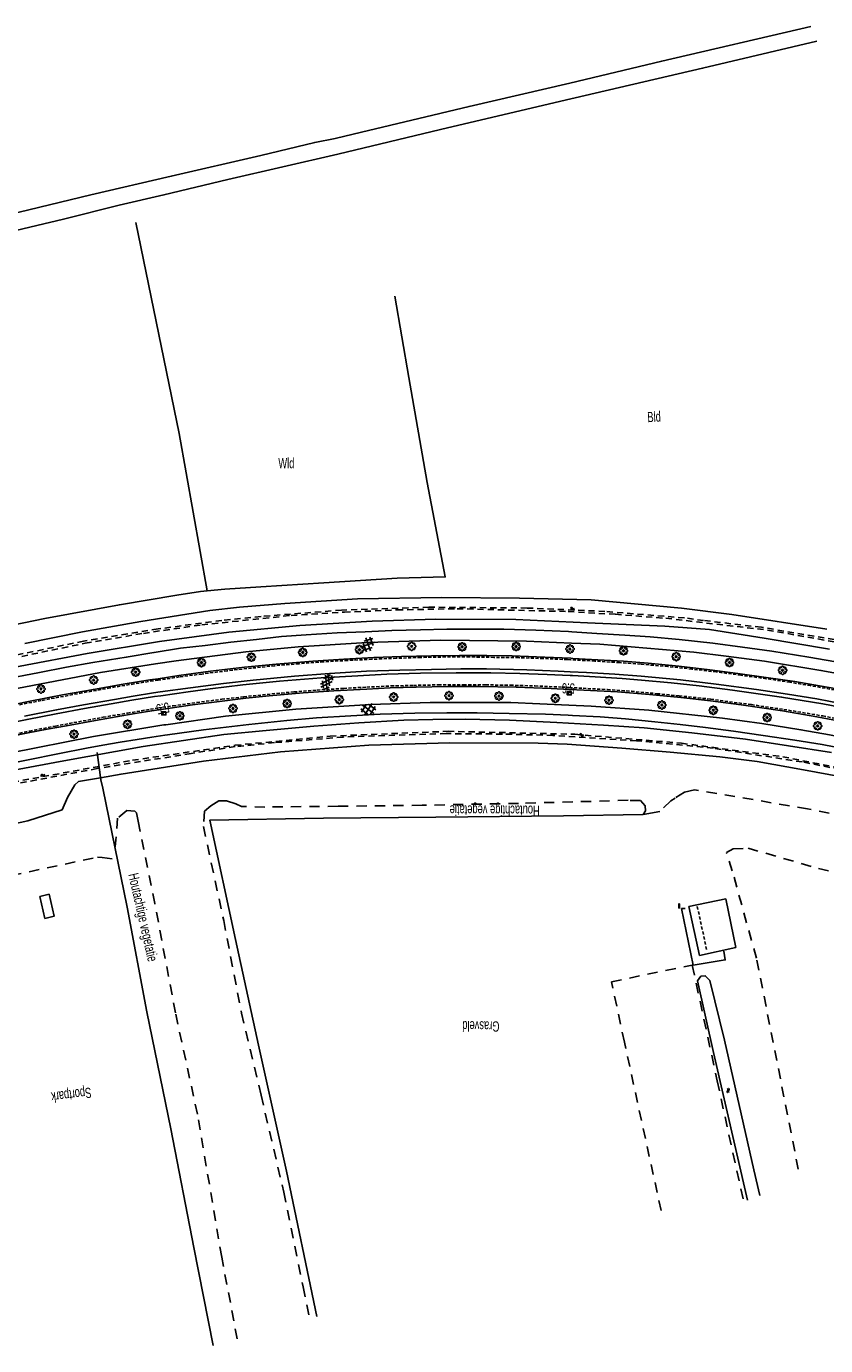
# Model space of a CAD drawing. Extents: x 99796 to 103543, y 406299 to 407646.
# Tile 5 of 85: x 100327 to 100522, y 407324 to 407646. Entities that reach past the tile are written whole.
import ezdxf
from ezdxf.enums import TextEntityAlignment as Align

# ---------------------------------------------------------------- set-up
doc = ezdxf.new("R2010")
doc.units = 0
for name, pattern in [('Cult-sch', [4.5, 2.5, -2]), ('Mi-knt-strp', [1.15, 0.75, -0.4]), ('Noklijn', [1.25, 0.75, -0.5]), ('Slootbodem', [2.5, 1.5, -1])]:
    doc.linetypes.add(name, pattern=pattern)
for name, color, linetype in [('1101', 252, 'CONTINUOUS'), ('1104', 252, 'CONTINUOUS'), ('1110', 252, 'CONTINUOUS'), ('1202', 252, 'CONTINUOUS'), ('1207', 252, 'Mi-knt-strp'), ('1404', 252, 'CONTINUOUS'), ('1406', 252, 'Slootbodem'), ('1701', 252, 'CONTINUOUS'), ('1901', 252, 'Noklijn'), ('2004', 252, 'Hekwerk'), ('2005', 252, 'Raster'), ('2010', 252, 'Cult-sch'), ('2201', 252, 'CONTINUOUS'), ('2901', 252, 'CONTINUOUS'), ('3001', 252, 'CONTINUOUS'), ('4401', 252, 'CONTINUOUS'), ('4411', 252, 'CONTINUOUS'), ('4501', 252, 'CONTINUOUS'), ('4601', 252, 'CONTINUOUS')]:
    doc.layers.add(name, color=color, linetype=linetype)
doc.linetypes.add('Hekwerk', pattern='A,4,-1,[1,dgnlstyle.shx,S=0.004,R=0,X=0,Y=0],-1', length=6)
doc.linetypes.add('Raster', pattern='A,4,-1,[1,dgnlstyle.shx,S=0.004,R=0,X=0,Y=0],-1', length=6)

# ---------------------------------------------------------------- blocks, each defined once
blk = doc.blocks.new('PAALTJE', base_point=(97500.879966, 403507.602474))
at = {"layer": '3001'}
for points in [[(97500.929966, 403508.552474, 0), (97500.979966, 403508.552474, 0), (97500.979966, 403508.502474, 0), (97500.929966, 403508.502474, 0), (97500.979966, 403507.602474, 0), (97500.779966, 403507.602474, 0), (97500.829966, 403508.502474, 0), (97500.779966, 403508.502474, 0), (97500.779966, 403508.552474, 0), (97500.829966, 403508.552474, 0)], [(97500.829966, 403508.552474, 0), (97500.779966, 403508.552474, 0), (97500.779966, 403508.502474, 0), (97500.829966, 403508.502474, 0), (97500.779966, 403507.602474, 0), (97500.979966, 403507.602474, 0), (97500.929966, 403508.502474, 0), (97500.979966, 403508.502474, 0), (97500.979966, 403508.552474, 0), (97500.929966, 403508.552474, 0)]]:
    blk.add_polyline3d(points, dxfattribs=at)
blk.add_arc((97500.879966, 403508.552474), 0.05, 0, 180, dxfattribs=at)
blk.add_arc((97500.879966, 403508.552474), 0.05, 0, 180, dxfattribs=at)
blk = doc.blocks.new('WATERSYMBOOL', base_point=(97503.821083, 403517.176353))
at = {"layer": '4601'}
for points in [[(97503.321083, 403517.326353, 0), (97503.383583, 403517.388853, 0), (97503.508583, 403517.451353, 0), (97503.633583, 403517.451353, 0), (97503.758583, 403517.388853, 0), (97503.821083, 403517.326353, 0), (97503.883583, 403517.263853, 0), (97504.008583, 403517.201353, 0), (97504.133583, 403517.201353, 0), (97504.258583, 403517.263853, 0), (97504.321083, 403517.326353, 0)], [(97503.321083, 403517.026353, 0), (97503.383583, 403517.088853, 0), (97503.508583, 403517.151353, 0), (97503.633583, 403517.151353, 0), (97503.758583, 403517.088853, 0), (97503.821083, 403517.026353, 0), (97503.883583, 403516.963853, 0), (97504.008583, 403516.901353, 0), (97504.133583, 403516.901353, 0), (97504.258583, 403516.963853, 0), (97504.321083, 403517.026353, 0)]]:
    blk.add_polyline3d(points, dxfattribs=at)
blk = doc.blocks.new('BOOM', base_point=(97503.821083, 403507.602474))
at = {"layer": '2901'}
for points in [[(97504.071083, 403508.102474, 0), (97504.196083, 403508.352474, 0), (97503.946083, 403508.602474, 0), (97503.696083, 403508.602474, 0), (97503.446083, 403508.352474, 0), (97503.571083, 403508.102474, 0)], [(97503.321083, 403507.852474, 0), (97503.071083, 403507.977474, 0), (97502.821083, 403507.727474, 0), (97502.821083, 403507.477474, 0), (97503.071083, 403507.227474, 0), (97503.321083, 403507.352474, 0)], [(97503.491578, 403508.39797, 0), (97503.202364, 403508.39797, 0), (97503.025588, 403508.221193, 0), (97503.025588, 403507.931979, 0)], [(97503.025588, 403507.27297, 0), (97503.025588, 403506.983756, 0), (97503.202364, 403506.806979, 0), (97503.491578, 403506.806979, 0)], [(97503.571083, 403507.102474, 0), (97503.446083, 403506.852474, 0), (97503.696083, 403506.602474, 0), (97503.946083, 403506.602474, 0), (97504.196083, 403506.852474, 0), (97504.071083, 403507.102474, 0)], [(97504.616578, 403507.931979, 0), (97504.616578, 403508.221193, 0), (97504.439801, 403508.39797, 0), (97504.150588, 403508.39797, 0)], [(97504.150588, 403506.806979, 0), (97504.439801, 403506.806979, 0), (97504.616578, 403506.983756, 0), (97504.616578, 403507.27297, 0)], [(97504.321083, 403507.352474, 0), (97504.571083, 403507.227474, 0), (97504.821083, 403507.477474, 0), (97504.821083, 403507.727474, 0), (97504.571083, 403507.977474, 0), (97504.321083, 403507.852474, 0)]]:
    blk.add_polyline3d(points, dxfattribs=at)
blk.add_circle((97503.821083, 403507.602474), 0.2, dxfattribs=at)
blk.add_circle((97503.821083, 403507.602474), 0.2, dxfattribs=at)
blk = doc.blocks.new('HECTOMETERPAAL', base_point=(97500.879966, 403507.602474))
at = {"layer": '2201'}
blk.add_polyline3d([(97501.379966, 403508.002474, 0), (97501.379966, 403507.202474, 0), (97500.379966, 403507.202474, 0), (97500.379966, 403508.002474, 0)], close=True, dxfattribs=at)
blk.add_polyline3d([(97501.379966, 403508.002474, 0), (97501.379966, 403507.202474, 0), (97500.379966, 403507.202474, 0), (97500.379966, 403508.002474, 0)], close=True, dxfattribs=at)
for points in [[(97500.387999, 403507.279814, 0), (97500.387999, 403507.920491, 0)], [(97500.387999, 403507.920491, 0), (97500.387999, 403507.279814, 0)], [(97500.407999, 403507.279814, 0), (97500.407999, 403507.820491, 0)], [(97500.407999, 403507.279814, 0), (97500.407999, 403507.820491, 0)], [(97500.437999, 403507.679814, 0), (97500.437999, 403507.820491, 0)], [(97500.437999, 403507.679814, 0), (97500.437999, 403507.820491, 0)], [(97500.437999, 403507.820491, 0), (97500.437999, 403507.679814, 0)], [(97500.459598, 403507.99209, 0), (97500.979966, 403507.99209, 0), (97501.298012, 403507.99209, 0)], [(97501.298012, 403507.99209, 0), (97500.979966, 403507.99209, 0), (97500.459598, 403507.99209, 0)], [(97500.459598, 403507.87209, 0), (97501.298012, 403507.87209, 0)], [(97500.459598, 403507.87209, 0), (97501.298012, 403507.87209, 0)], [(97500.459598, 403507.84209, 0), (97500.798012, 403507.84209, 0)], [(97500.459598, 403507.84209, 0), (97500.798012, 403507.84209, 0)], [(97500.798012, 403507.84209, 0), (97500.459598, 403507.84209, 0)], [(97500.798012, 403507.658214, 0), (97500.459598, 403507.658214, 0)], [(97500.798012, 403507.658214, 0), (97500.459598, 403507.658214, 0)], [(97500.459598, 403507.658214, 0), (97500.798012, 403507.658214, 0)], [(97501.298012, 403507.228214, 0), (97500.979966, 403507.228214, 0), (97500.459598, 403507.228214, 0)], [(97501.298012, 403507.228214, 0), (97500.979966, 403507.228214, 0), (97500.459598, 403507.228214, 0)], [(97501.298012, 403507.208214, 0), (97500.979966, 403507.208214, 0), (97500.459598, 403507.208214, 0)], [(97500.459598, 403507.208214, 0), (97500.979966, 403507.208214, 0), (97501.298012, 403507.208214, 0)], [(97500.819612, 403507.820491, 0), (97500.819612, 403507.679814, 0)], [(97500.819612, 403507.820491, 0), (97500.819612, 403507.679814, 0)], [(97500.819612, 403507.679814, 0), (97500.819612, 403507.820491, 0)], [(97501.349612, 403507.820491, 0), (97501.349612, 403507.279814, 0)], [(97501.349612, 403507.820491, 0), (97501.349612, 403507.279814, 0)], [(97501.369612, 403507.920491, 0), (97501.369612, 403507.279814, 0)], [(97501.369612, 403507.279814, 0), (97501.369612, 403507.920491, 0)]]:
    blk.add_polyline3d(points, dxfattribs=at)
for centre, radius, start, end in [((97500.459598, 403507.920491), 0.0716, 90, 180), ((97500.459598, 403507.920491), 0.0716, 90, 180), ((97500.459598, 403507.279814), 0.0716, 180, 270), ((97500.459598, 403507.279814), 0.0716, 180, 270), ((97500.459598, 403507.820491), 0.0516, 90, 180), ((97500.459598, 403507.820491), 0.0516, 90, 180), ((97500.459598, 403507.279814), 0.0516, 180, 270), ((97500.459598, 403507.279814), 0.0516, 180, 270), ((97500.459598, 403507.820491), 0.0216, 90, 180), ((97500.459598, 403507.820491), 0.0216, 90, 180), ((97500.459598, 403507.820491), 0.0216, 90, 180), ((97500.459598, 403507.679814), 0.0216, 180.000004, 270), ((97500.459598, 403507.679814), 0.0216, 180.000004, 270), ((97500.459598, 403507.679814), 0.0216, 180.000004, 270), ((97500.798012, 403507.820491), 0.0216, 0, 90), ((97500.798012, 403507.820491), 0.0216, 0, 90), ((97500.798012, 403507.820491), 0.0216, 0, 90), ((97500.798012, 403507.679814), 0.0216, 270.000004, 0), ((97500.798012, 403507.679814), 0.0216, 270.000004, 0), ((97500.798012, 403507.679814), 0.0216, 270.000004, 0), ((97501.298012, 403507.920491), 0.0716, 0, 90), ((97501.298012, 403507.920491), 0.0716, 0, 90), ((97501.298012, 403507.820491), 0.0516, 0, 90), ((97501.298012, 403507.820491), 0.0516, 0, 90), ((97501.298012, 403507.279814), 0.0716, 270, 0), ((97501.298012, 403507.279814), 0.0516, 270.000003, 0), ((97501.298012, 403507.279814), 0.0516, 270.000003, 0), ((97501.298012, 403507.279814), 0.0716, 270, 0)]:
    blk.add_arc(centre, radius, start, end, dxfattribs=at)
blk = doc.blocks.new('GV4', base_point=(106423.199838, 404577.892233))
at = {"layer": '4401'}
for points in [[(106423.199838, 404577.923483, 0), (106423.293588, 404577.985983, 0)], [(106423.199838, 404577.829733, 0), (106423.449838, 404577.985983, 0)], [(106423.199838, 404577.985983, 0), (106423.512338, 404577.798483, 0)], [(106423.199838, 404577.892233, 0), (106423.356088, 404577.798483, 0)], [(106423.262338, 404577.798483, 0), (106423.574838, 404577.985983, 0)], [(106423.324838, 404577.985983, 0), (106423.574838, 404577.829733, 0)], [(106423.418588, 404577.798483, 0), (106423.574838, 404577.892233, 0)], [(106423.481088, 404577.985983, 0), (106423.574838, 404577.923483, 0)]]:
    blk.add_polyline3d(points, dxfattribs=at)
blk = doc.blocks.new('GV6', base_point=(97503.821083, 403517.176353))
at = {"layer": '4411'}
for points in [[(97503.821083, 403517.145103, 0), (97503.977333, 403517.270103, 0)], [(97503.821083, 403517.207603, 0), (97503.977333, 403517.082603, 0)], [(97503.883583, 403517.082603, 0), (97504.133583, 403517.270103, 0)], [(97503.883583, 403517.270103, 0), (97504.133583, 403517.082603, 0)], [(97504.039833, 403517.270103, 0), (97504.196083, 403517.145103, 0)], [(97504.039833, 403517.082603, 0), (97504.196083, 403517.207603, 0)]]:
    blk.add_polyline3d(points, dxfattribs=at)

msp = doc.modelspace()

# ---------------------------------------------------------------- linework, layer by layer
at = {"layer": '1101'}
for points in [[(100460.15656, 407491.281742, 0.549762), (100453.801733, 407491.586694, 0.482118), (100445.861277, 407491.863483, 0.508118), (100439.710823, 407491.940224, 0.521119), (100432.984066, 407492.003181, 0.554919), (100426.183921, 407491.924205, 0.573118), (100418.876391, 407491.72453, 0.549718), (100412.121695, 407491.514051, 0.578319), (100404.772815, 407491.107249, 0.578319), (100397.201162, 407490.600982, 0.495119), (100388.242584, 407489.835062, 0.544519), (100380.504784, 407489.096337, 0.632918), (100372.268912, 407488.157564, 0.552319), (100364.51174, 407487.07872, 0.508118), (100359.44323, 407486.300202, 0.489478)], [(100559.497148, 407476.25426, 0.626441), (100554.782432, 407477.444002, 0.643318), (100548.289624, 407479.002663, 0.604319), (100543.448982, 407480.124348, 0.619918), (100538.191852, 407481.263169, 0.606918), (100532.627386, 407482.366228, 0.627718), (100526.951161, 407483.485305, 0.557518), (100520.821568, 407484.579423, 0.547118), (100514.873397, 407485.605368, 0.625118), (100507.862774, 407486.642116, 0.638119), (100500.946772, 407487.614417, 0.573118), (100494.130236, 407488.471979, 0.552319), (100486.55076, 407489.344814, 0.583518), (100479.06777, 407490.066775, 0.508118), (100472.995174, 407490.568199, 0.515918), (100466.79182, 407490.93216, 0.531518), (100460.640994, 407491.258496, 0.554919), (100460.15656, 407491.281742, 0.549762)], [(100359.44323, 407486.300202, 0.489478), (100357.441884, 407485.992798, 0.482118), (100350.934547, 407484.940031, 0.418901), (100343.650114, 407483.683118, 0.439701), (100336.088147, 407482.348346, 0.413701), (100328.205806, 407480.803468, 0.379901), (100320.161786, 407479.219475, 0.382501), (100310.750585, 407477.245071, 0.312301), (100298.410189, 407474.630662, 0.190101), (100289.552194, 407472.784781, 0.156301), (100279.175025, 407470.577919, 0.164101), (100268.904772, 407468.429917, 0.184901), (100261.222617, 407466.812708, 0.17003)], [(100360.686534, 407478.856421, 0.278102), (100360.803959, 407478.872651, 0.276618), (100367.84662, 407479.894125, 0.217219), (100373.75046, 407480.656692, 0.241518), (100380.886626, 407481.519469, 0.233419), (100386.517775, 407482.090184, 0.252319), (100394.846779, 407482.83934, 0.279319), (100402.350259, 407483.35343, 0.292819), (100410.364848, 407483.790406, 0.295518), (100416.119677, 407484.044471, 0.298219), (100422.402751, 407484.264636, 0.376518), (100430.14465, 407484.427058, 0.344119), (100437.775907, 407484.428548, 0.300918), (100446.828735, 407484.222912, 0.406819), (100455.403981, 407483.898067, 0.336819), (100459.826113, 407483.692598, 0.355129)], [(100459.826113, 407483.692598, 0.355129), (100463.373494, 407483.527773, 0.369818), (100471.550506, 407483.076268, 0.345819), (100479.341578, 407482.448184, 0.348819), (100487.048832, 407481.712812, 0.360818), (100494.271797, 407480.882445, 0.429819), (100501.7492, 407479.903438, 0.477818), (100511.829835, 407478.453928, 0.528819), (100520.240051, 407476.999947, 0.537819), (100528.940839, 407475.374975, 0.435819), (100536.787045, 407473.846116, 0.579818), (100544.875395, 407472.021097, 0.495818), (100553.613809, 407469.933071, 0.489818), (100557.53422, 407468.916282, 0.489818)], [(100262.799788, 407459.399429, 0.174418), (100271.655899, 407461.269164, 0.212601), (100284.165051, 407463.94802, 0.210501), (100294.535142, 407466.129177, 0.206301), (100303.936657, 407468.100229, 0.212601), (100311.130565, 407469.642871, 0.214701), (100318.47274, 407471.220159, 0.237801), (100327.74536, 407473.08802, 0.244101), (100332.352426, 407473.95862, 0.260901), (100337.070879, 407474.836671, 0.277701), (100344.137755, 407476.139405, 0.294501), (100349.202287, 407477.0372, 0.315501), (100353.848469, 407477.791571, 0.313401), (100357.893017, 407478.470319, 0.313401), (100360.686534, 407478.856421, 0.278102)]]:
    msp.add_polyline3d(points, dxfattribs=at)
at = {"layer": '1104'}
for points in [[(100460.439585, 407497.781782, 0.339922), (100459.590834, 407497.841084, 0.337618), (100451.624673, 407498.146557, 0.426719), (100443.787035, 407498.385349, 0.418618), (100436.926168, 407498.436385, 0.432119), (100429.892075, 407498.434522, 0.399719), (100423.489791, 407498.266884, 0.413219), (100416.466501, 407498.075777, 0.399719), (100409.961772, 407497.774028, 0.494219), (100403.113571, 407497.474888, 0.448319), (100395.59519, 407496.997678, 0.329519), (100389.581826, 407496.586778, 0.291718), (100383.497309, 407495.910638, 0.361919), (100377.233606, 407495.206558, 0.361919), (100370.922592, 407494.451442, 0.321419), (100364.92711, 407493.725383, 0.270119), (100358.460006, 407492.697948, 0.243119), (100358.376993, 407492.683869, 0.243185)], [(100358.840136, 407489.91099, 0.396633), (100363.895949, 407490.694859, 0.404), (100380.882901, 407492.874899, 0.449), (100393.653941, 407494.055816, 0.473), (100410.440844, 407495.126837, 0.458), (100428.476837, 407495.700904, 0.44), (100449.322817, 407495.496013, 0.449), (100460.318766, 407495.007005, 0.452686)], [(100460.318766, 407495.007005, 0.452686), (100467.223954, 407494.699919, 0.455), (100490.223896, 407492.747867, 0.451), (100498.090965, 407491.848954, 0.448), (100507.414994, 407490.567082, 0.439), (100521.182922, 407488.336005, 0.433), (100531.095919, 407486.553827, 0.469), (100542.148855, 407484.247872, 0.46), (100551.390928, 407482.1971, 0.472), (100560.471449, 407479.896468, 0.455692)], [(100561.145708, 407482.417038, 0.477125), (100559.885335, 407482.739502, 0.475019), (100550.244284, 407485.172861, 0.449019), (100539.795589, 407487.431878, 0.475019), (100529.032108, 407489.661464, 0.459419), (100518.213493, 407491.564715, 0.430819), (100509.224367, 407492.996716, 0.475019), (100502.042752, 407494.033092, 0.376218), (100494.850334, 407494.962179, 0.339819), (100486.585405, 407495.864072, 0.353819), (100479.54945, 407496.517116, 0.348418), (100473.385957, 407496.973091, 0.321419), (100466.554147, 407497.354561, 0.356519), (100460.439585, 407497.781782, 0.339922)], [(100358.376993, 407492.683869, 0.243185), (100351.681468, 407491.548323, 0.248519), (100343.526807, 407490.25006, 0.290101), (100337.102917, 407489.091494, 0.260301), (100330.524799, 407487.848737, 0.243801), (100321.188104, 407486.011797, 0.230601), (100312.268269, 407484.156975, 0.227301), (100298.534986, 407481.24417, 0.085401), (100283.244905, 407478.036323, -0.066399), (100267.339405, 407474.623212, -0.046599), (100259.892275, 407473.065802, 0.006169)], [(100260.4505, 407470.441938, 0.193716), (100281.781983, 407474.914902, 0.191), (100300.436002, 407478.896865, 0.209), (100323.228818, 407483.627984, 0.296), (100345.365983, 407487.821915, 0.377), (100358.840136, 407489.91099, 0.396633)], [(100361.31771, 407475.077506, 0.086371), (100375.858974, 407477.126979, 0.098), (100393.034053, 407478.849926, 0.131), (100411.268976, 407480.009982, 0.05), (100425.835979, 407480.503955, 0.119), (100445.536059, 407480.474898, 0.143), (100459.65878, 407479.849559, 0.138678)], [(100459.65878, 407479.849559, 0.138678), (100465.138909, 407479.606905, 0.137), (100479.1989, 407478.629017, 0.076), (100497.19913, 407476.710865, 0.079), (100506.754127, 407475.388014, 0.118), (100516.305026, 407473.837921, 0.139), (100523.330179, 407472.604105, 0.13), (100531.637949, 407470.970937, 0.139), (100545.969141, 407467.871123, 0.139), (100555.303973, 407465.596833, 0.076), (100556.55642, 407465.26099, 0.078221)], [(100361.729368, 407472.61287, 0.168244), (100370.524359, 407473.804393, 0.237018), (100381.565746, 407475.13842, 0.186618), (100390.869286, 407476.133072, 0.144618), (100398.084056, 407476.721668, 0.237018), (100406.518858, 407477.231288, 0.220219), (100413.613674, 407477.631756, 0.203419), (100422.10212, 407477.866077, 0.195018), (100429.949444, 407477.939838, 0.203419), (100437.308383, 407477.956602, 0.169818), (100445.138571, 407477.848568, 0.174018), (100454.01333, 407477.649265, 0.174018), (100459.552003, 407477.397293, 0.166925)], [(100459.552003, 407477.397293, 0.166925), (100460.572448, 407477.350869, 0.165618), (100467.314479, 407477.00479, 0.174018), (100473.530498, 407476.476544, 0.190818), (100480.678213, 407475.794443, 0.191819), (100486.868155, 407475.136184, 0.362819), (100493.024942, 407474.392244, 0.332418), (100499.882829, 407473.516801, 0.290618), (100507.103559, 407472.461798, 0.283019), (100514.874887, 407471.32484, 0.229819), (100521.48616, 407470.229232, 0.305818), (100529.445615, 407468.717509, 0.317218), (100537.219179, 407467.023992, 0.351419), (100545.855892, 407465.060392, 0.294419), (100555.786398, 407462.6695, 0.309619), (100555.857994, 407462.650077, 0.309557)], [(100263.589176, 407455.689015, 0.14222), (100281.710085, 407459.511944, 0.155), (100301.279035, 407463.660055, 0.113), (100323.099178, 407468.128913, 0.104), (100343.710091, 407472.186872, 0.086), (100360.853877, 407475.012132, 0.086), (100361.31771, 407475.077506, 0.086371)], [(100264.114615, 407453.219263, 0.036683), (100267.980155, 407454.029435, 0.037801), (100285.897311, 407457.779684, 0.042201), (100302.497205, 407461.370492, 0.075201), (100319.199544, 407464.796641, 0.099401), (100335.390028, 407468.055898, 0.128001), (100341.974106, 407469.316163, 0.169801), (100345.992577, 407470.059359, 0.172001), (100350.229349, 407470.811867, 0.178601), (100354.33909, 407471.4515, 0.196201), (100357.912388, 407472.046429, 0.189601), (100361.084473, 407472.525501, 0.163201), (100361.729368, 407472.61287, 0.168244)]]:
    msp.add_polyline3d(points, dxfattribs=at)
at = {"layer": '1110'}
msp.add_polyline3d([(100332.828891, 407433.702015, -0.31894), (100334.091019, 407428.36591, -0.31594), (100331.846904, 407427.801901, -0.27994), (100330.60303, 407433.145085, -0.283239)], close=True, dxfattribs=at)
msp.add_polyline3d([(100488.056895, 407430.256867, -0.419009), (100487.191883, 407430.203968, -0.420148), (100490.058121, 407416.396924, -0.398009), (100497.836155, 407417.68215, -0.388826), (100497.548935, 407419.799977, -0.392009)], dxfattribs=at)
at = {"layer": '1202'}
for points in [[(100526.910928, 407480.112427, 0.492318), (100520.180818, 407481.370085, 0.554418), (100513.01783, 407482.564041, 0.573318), (100505.478215, 407483.64512, 0.643519), (100495.635998, 407485.013047, 0.476118), (100486.927387, 407485.993915, 0.530119), (100477.308315, 407486.904376, 0.486918), (100470.882562, 407487.43374, 0.435618), (100463.96656, 407487.818935, 0.481518), (100460.013664, 407487.999937, 0.470728), (100457.043108, 407488.135957, 0.462618), (100449.442026, 407488.442176, 0.438319), (100439.619553, 407488.688045, 0.524719), (100433.332008, 407488.711515, 0.465319), (100426.188391, 407488.588953, 0.535519), (100418.44016, 407488.401571, 0.432919), (100410.281402, 407488.123291, 0.500419), (100401.301217, 407487.571948, 0.532818), (100392.731187, 407486.958021, 0.408619), (100382.684451, 407485.987582, 0.408619), (100375.444722, 407485.176587, 0.354618), (100367.33104, 407484.118232, 0.419419), (100359.980903, 407483.081102, 0.410612), (100358.3177, 407482.846418, 0.408619), (100353.396964, 407482.058146, 0.306801), (100348.815974, 407481.268012, 0.317201), (100341.2514, 407479.934731, 0.322401), (100334.675517, 407478.687876, 0.319801), (100326.841604, 407477.205211, 0.283401)], [(100322.187227, 407475.30196, 0.299001), (100327.496138, 407476.356217, 0.364001), (100334.583503, 407477.755808, 0.319801), (100341.455173, 407479.011231, 0.306801), (100347.976294, 407480.165699, 0.332801), (100353.060943, 407481.04673, 0.309401), (100358.570274, 407481.925153, 0.419419), (100360.136732, 407482.148141, 0.420449), (100366.782304, 407483.094149, 0.424818), (100372.168329, 407483.842188, 0.443719), (100380.118099, 407484.779098, 0.492318), (100389.080402, 407485.686579, 0.419419), (100399.234426, 407486.480438, 0.457218), (100408.185926, 407487.017625, 0.473419), (100415.306818, 407487.389409, 0.454519), (100423.465949, 407487.637514, 0.476118), (100432.209951, 407487.75039, 0.454519), (100440.67083, 407487.725803, 0.476118), (100447.724667, 407487.546244, 0.486918), (100454.40076, 407487.350666, 0.481518), (100459.973553, 407487.078749, 0.488845), (100460.562017, 407487.050035, 0.489619), (100466.073212, 407486.736738, 0.470718), (100472.733286, 407486.323604, 0.500419), (100477.39884, 407485.929468, 0.478819), (100484.655332, 407485.274562, 0.462618), (100491.463673, 407484.567129, 0.484219), (100499.588159, 407483.544165, 0.484219), (100511.590299, 407481.831649, 0.562518), (100521.628094, 407480.149307, 0.470718), (100530.516636, 407478.490063, 0.473419)]]:
    msp.add_polyline3d(points, dxfattribs=at)
at = {"layer": '1207'}
for points in [[(100524.517429, 407483.566144, 0.627319), (100518.66388, 407484.615931, 0.613818), (100513.588917, 407485.454493, 0.702919), (100507.838932, 407486.31429, 0.692118), (100501.676184, 407487.157696, 0.638119), (100495.679212, 407487.956398, 0.594918), (100489.710551, 407488.657498, 0.486918), (100483.833161, 407489.26472, 0.511219), (100477.161911, 407489.866355, 0.600318), (100472.028461, 407490.237394, 0.586819), (100466.007274, 407490.622961, 0.573318), (100460.141521, 407490.936356, 0.578065), (100459.334534, 407490.979471, 0.578718), (100453.432184, 407491.239497, 0.554418), (100447.398332, 407491.451466, 0.586819), (100441.389438, 407491.522991, 0.573318), (100435.443875, 407491.638475, 0.549018), (100429.592934, 407491.627672, 0.562518), (100423.542318, 407491.494679, 0.578718), (100417.547208, 407491.297611, 0.594918), (100411.613566, 407491.052487, 0.576019), (100405.70004, 407490.778678, 0.554418), (100399.785396, 407490.41211, 0.584118), (100393.777248, 407489.965075, 0.573318), (100387.885329, 407489.460671, 0.573318), (100382.222888, 407488.890701, 0.576019), (100376.279932, 407488.245108, 0.543618), (100370.153692, 407487.446779, 0.505819), (100364.683103, 407486.731895, 0.495019), (100359.498456, 407485.969562, 0.499381), (100358.265546, 407485.788279, 0.500419), (100353.611168, 407485.057005, 0.420501), (100347.783696, 407484.065705, 0.417801), (100340.911653, 407482.851261, 0.417801), (100330.889877, 407480.970361, 0.398901), (100323.185605, 407479.456403, 0.342201)], [(100322.274399, 407472.372764, 0.294501), (100328.087714, 407473.54176, 0.294501), (100334.389788, 407474.755832, 0.298001), (100340.022799, 407475.782522, 0.284001), (100346.029457, 407476.909795, 0.259501), (100351.955649, 407477.905565, 0.140501), (100359.66551, 407479.198241, 0.384818), (100360.606599, 407479.334998, 0.386396), (100363.126305, 407479.701155, 0.390619), (100368.90274, 407480.508425, 0.405119), (100374.984276, 407481.279188, 0.448619), (100380.35987, 407481.892743, 0.497919), (100386.086014, 407482.486927, 0.451519), (100392.649975, 407483.084836, 0.422519), (100398.249459, 407483.509519, 0.451519), (100404.777658, 407483.940163, 0.431218), (100410.400984, 407484.248989, 0.463119), (100416.271296, 407484.530994, 0.422519), (100421.753433, 407484.668085, 0.474718), (100427.853969, 407484.810391, 0.521119), (100433.999207, 407484.843918, 0.457318), (100439.424348, 407484.800705, 0.466019), (100445.464533, 407484.716141, 0.471818), (100451.422018, 407484.54366, 0.518218), (100458.047447, 407484.249735, 0.419619), (100459.84619, 407484.153674, 0.416566), (100463.174564, 407483.975926, 0.410919), (100469.127577, 407483.657413, 0.396419), (100474.93754, 407483.226025, 0.422519), (100481.250417, 407482.655683, 0.396419), (100486.619678, 407482.127437, 0.396419), (100494.349283, 407481.302285, 0.413818), (100504.277927, 407479.976081, 0.387718), (100512.171444, 407478.823104, 0.422519), (100521.648583, 407477.209681, 0.393519), (100529.544336, 407475.725525, 0.408019)]]:
    msp.add_polyline3d(points, dxfattribs=at)
at = {"layer": '1404'}
for points in [[(100518.740994, 407645.520159, -0.532), (100482.365024, 407637.064123, -0.541), (100459.946972, 407631.70194, -0.628), (100435.326901, 407625.978032, -0.568), (100409.071055, 407619.690114, -0.559), (100402.663183, 407618.185842, -0.646), (100397.682842, 407617.200875, -0.64), (100384.494942, 407614.045182, -0.52), (100362.661016, 407608.938926, -0.424), (100343.04997, 407604.382896, -0.439), (100317.77611, 407598.321104, -0.505), (100292.612892, 407592.39603, -0.394), (100274.259132, 407588.107848, -0.37), (100253.936928, 407583.128997, -0.448), (100233.099144, 407578.404957, -0.403), (100215.959084, 407574.224064, -0.451), (100198.414084, 407569.932157, -0.421)], [(100205.131155, 407567.110994, -0.592), (100238.136854, 407575.032824, -0.538), (100262.306165, 407580.791005, -0.547), (100289.621111, 407587.439158, -0.643), (100313.385856, 407593.005115, -0.646), (100336.373132, 407598.499173, -0.673), (100349.917915, 407601.875031, -0.907), (100360.878837, 407604.381034, -0.733), (100376.465824, 407608.149165, -0.715), (100403.297972, 407614.352891, -0.649), (100428.330061, 407620.348, -0.7), (100457.746071, 407627.258041, -0.751), (100492.32496, 407635.299826, -0.67), (100520.183054, 407641.93792, -0.724)], [(100326.922816, 407494.914123, -0.37), (100341.017824, 407497.775891, -0.412), (100355.219003, 407500.242033, -0.451), (100372.043904, 407502.936908, -0.424), (100379.333925, 407503.768021, -0.406), (100390.411076, 407504.691893, -0.412), (100408.121851, 407505.797186, -0.34), (100428.730157, 407506.16301, -0.337), (100447.624084, 407505.971157, -0.301), (100465.126988, 407505.555042, -0.316), (100487.178099, 407503.500917, -0.364), (100499.467832, 407501.960882, -0.373), (100522.66596, 407498.393172, -0.424)], [(100523.332041, 407493.49814, -0.331), (100507.376996, 407496.179977, -0.316), (100494.050142, 407498.288864, -0.4), (100483.072829, 407499.092036, -0.325), (100464.209822, 407499.967107, -0.22), (100446.712878, 407500.734144, -0.268), (100427.241903, 407500.810885, -0.163), (100411.666092, 407500.360125, -0.172), (100394.076016, 407499.302888, -0.217), (100376.702007, 407497.680896, -0.244), (100359.807816, 407495.418155, -0.283), (100342.168939, 407492.490822, -0.202), (100325.811934, 407489.354872, -0.211), (100309.524965, 407486.017012, -0.235), (100291.636866, 407482.20008, -0.268), (100271.125045, 407477.791944, -0.301), (100253.616181, 407474.071124, -0.226), (100231.546816, 407469.240912, -0.151), (100215.066132, 407465.749943, -0.229), (100198.345166, 407462.203094, -0.292), (100173.523184, 407456.83197, -0.262), (100150.988158, 407452.170887, -0.253), (100128.655043, 407447.437161, -0.286), (100122.396529, 407446.073387, -0.31075)], [(100523.770881, 407468.325981, -0.112), (100502.797124, 407471.528613, 0.293219), (100489.729923, 407473.098451, 0.243819), (100478.10739, 407474.318483, 0.251418), (100468.132925, 407474.955508, 0.274218), (100456.743967, 407475.644314, 0.255219), (100445.22388, 407476.163247, 0.224818), (100434.388128, 407476.420292, 0.186818), (100426.475611, 407476.390117, 0.148818), (100419.439655, 407476.172933, 0.129818), (100408.423972, 407475.566455, 0.179219), (100397.477951, 407474.693992, 0.251418), (100385.793951, 407473.687791, 0.167819), (100375.525933, 407472.714001, -0.322), (100355.842989, 407469.749042, -0.409), (100335.585978, 407466.112041, -0.346), (100316.743087, 407462.568917, -0.355)], [(100279.915236, 407441.304897, -0.3115), (100327.694481, 407451.631721, -0.5695), (100336.033611, 407454.269594, -0.2255), (100337.307095, 407457.350121, -0.6555), (100339.167275, 407460.437846, -0.6555), (100340.059219, 407461.215883, -0.6555), (100345.381257, 407462.118902, -0.635009), (100350.436848, 407463.039049, -0.628), (100370.491948, 407466.170901, -0.724), (100389.328879, 407468.435132, -0.598), (100410.843921, 407470.126041, -0.622), (100430.631918, 407470.65317, -0.694), (100452.189055, 407470.576056, -0.613), (100459.274185, 407470.317149, -0.694), (100472.631958, 407469.376886, -0.754), (100484.450069, 407468.362862, -0.835), (100496.568066, 407467.238941, -0.799), (100505.651069, 407466.069945, -0.76), (100516.917092, 407464.091071, -0.724), (100532.438886, 407461.25091, -0.709)], [(100503.316057, 407359.021866, -0.475), (100495.020953, 407395.058089, -0.388), (100491.090026, 407412.527093, -0.421), (100491.918158, 407413.732969, -0.481), (100492.989179, 407413.795927, -0.463), (100494.071004, 407412.635871, -0.418), (100497.668144, 407398.125866, -0.433), (100504.800957, 407366.421037, -0.541), (100506.297034, 407360.191979, -0.574)]]:
    msp.add_polyline3d(points, dxfattribs=at)
at = {"layer": '1406'}
for points in [[(100524.453258, 407495.84516, -1.735), (100506.663618, 407498.872263, -1.768), (100492.564, 407500.506, -1.715), (100487.899, 407501.151, -1.792), (100468.476, 407502.733, -1.823), (100449.496, 407503.556, -1.828), (100425.516, 407503.754, -1.915), (100404.218, 407503.046, -1.917), (100384.568, 407501.507, -1.875), (100374.986, 407500.54, -1.808), (100359.440311, 407498.44917, -1.941), (100341.244, 407495.47, -1.93), (100306.522, 407488.309, -1.914), (100280.01, 407482.653, -1.969), (100252.021, 407476.586, -1.873), (100217.46, 407469.132, -1.955), (100186.996, 407462.941, -2), (100157.312, 407456.67, -2.051), (100130.271, 407450.885, -1.978), (100121.612364, 407449.485747, -2.263155)], [(100121.807056, 407448.636807, -2.311276), (100128.494, 407450.23, -1.917), (100137.647, 407452.149, -1.979), (100165.098, 407457.755, -2.032), (100196.444, 407464.336, -1.978), (100238.152, 407473.059, -1.936), (100276.402, 407481.343, -1.869), (100309.067, 407488.227, -1.9), (100341.686, 407494.966, -1.965), (100355.849342, 407497.378488, -1.904505), (100370.105, 407499.449, -1.844), (100391.917022, 407501.744937, -1.842203), (100404.905, 407502.549, -1.841), (100417.763197, 407503.097936, -1.844388), (100432.397, 407503.391, -1.848), (100459.51, 407502.705, -1.761), (100471.051025, 407502.021541, -1.763995), (100483.359, 407501.056, -1.767), (100508.164, 407498.17, -1.879), (100537.695, 407492.985, -1.85)], [(100131.03784, 407420.369363, -2.122421), (100154.772129, 407425.132344, -1.978), (100189.477, 407432.67, -2.014), (100226.032483, 407440.2335, -2.047), (100242.615893, 407443.653372, -2.025474), (100259.567, 407447.5, -2.004), (100288.616, 407453.614, -2.011), (100323.959, 407461.063, -1.981), (100353.218005, 407466.399052, -1.929), (100378.24498, 407470.062583, -1.991), (100401.445529, 407472.283424, -1.956), (100430.21144, 407473.470202, -2.06), (100461.152, 407472.738, -1.864), (100487.185, 407470.561, -1.97), (100511.906569, 407467.246908, -1.865), (100539.143491, 407461.843617, -1.882)], [(100538.122, 407461.729, -2.066), (100516.615, 407465.983, -2.037), (100494.919, 407469.357, -1.899), (100476.186, 407471.164, -1.894), (100455.816, 407472.48, -2.011), (100443.46573, 407472.79617, -2.012385), (100429.747446, 407472.911691, -2.014), (100404.563, 407472.074, -2.101), (100387.848003, 407470.708858, -2.027), (100378.278501, 407469.721788, -2.027492), (100367.482, 407468.065, -2.028), (100344.568, 407464.375, -2.126), (100325.146003, 407460.724022, -2.05), (100298.668462, 407455.030253, -2.049), (100271.691717, 407449.423919, -2.121), (100245.358, 407443.576, -2.17), (100220.659129, 407438.510688, -2.039), (100201.395, 407434.444, -1.962), (100170.724, 407427.803, -1.994), (100160.095, 407425.647, -1.98), (100139.388, 407420.937, -2.023), (100131.362818, 407418.912641, -2.184689)]]:
    msp.add_polyline3d(points, dxfattribs=at)
at = {"layer": '1701'}
msp.add_polyline3d([(100491.58102, 407418.722996, 3.139), (100489.002001, 407430.702039, 3.157), (100497.966912, 407432.5699, 3.172), (100500.411075, 407420.726084, 3.175)], close=True, dxfattribs=at)
at = {"layer": '1901'}
msp.add_polyline3d([(100491.031912, 407430.724018, 4.906), (100493.416843, 407419.732177, 4.912)], dxfattribs=at)
at = {"layer": '2004'}
for points in [[(100345.470781, 407461.626982, -0.635009), (100345.989969, 407459.576019, -0.463), (100351.887104, 407430.526951, -0.388), (100356.740039, 407404.994183, -0.271), (100362.522062, 407376.471871, -0.319), (100368.143898, 407347.495818, -0.325), (100372.895133, 407323.535123, -0.232)], [(100398.16117, 407330.673152, -0.277), (100390.78286, 407366.150954, -0.307), (100383.961108, 407396.854051, -0.343), (100378.337037, 407422.66398, -0.397), (100372.097176, 407451.805064, -0.286), (100399.788004, 407452.265137, -0.391), (100427.232963, 407452.492007, -0.397), (100458.371174, 407452.861183, -0.451), (100477.839914, 407453.158834, -0.484)], [(100477.839914, 407453.158834, -0.484), (100481.897873, 407453.909853, -0.57)]]:
    msp.add_polyline3d(points, dxfattribs=at)
at = {"layer": '2005'}
for points in [[(100371.447638, 407507.772426, -0.147606), (100364.557764, 407546.183662, -0.6865), (100353.990606, 407597.648356, -0.3025)], [(100271.113124, 407488.23505, -0.148), (100301.396009, 407494.74425, -0.168099), (100331.770163, 407501.00013, -0.266899), (100350.003224, 407504.359224, -0.274499), (100364.047941, 407506.732607, -0.270699), (100369.807613, 407507.623323, -0.171899), (100371.447638, 407507.772426, -0.147606), (100375.7081, 407508.159765, -0.084499), (100384.530705, 407508.736068, -0.092099), (100399.904233, 407509.70129, -0.145299), (100417.758804, 407510.87662, -0.095899), (100429.526996, 407511.143723, -0.160499), (100425.073039, 407534.179055, -0.236499), (100420.637336, 407559.828797, -0.350499), (100417.226833, 407579.642871, -0.342899)], [(100345.125, 407464.147, -1.904), (100345.381257, 407462.118902, -0.635009), (100345.470781, 407461.626982, -0.635009), (100344.545, 407468.316, -1.904)]]:
    msp.add_polyline3d(points, dxfattribs=at)
at = {"layer": '2010'}
for points in [[(100477.839914, 407453.158834, -0.484), (100478.383061, 407454.019004, -0.496), (100478.282106, 407455.256918, -0.496), (100477.136952, 407456.580141, -0.487), (100474.133995, 407456.627825, -0.499), (100447.422919, 407455.879041, -0.517), (100423.854869, 407455.423066, -0.484), (100403.378066, 407455.180922, -0.394), (100385.516044, 407454.983109, -0.427), (100379.81188, 407455.142924, -0.463), (100378.382113, 407455.754989, -0.46), (100376.110059, 407456.494832, -0.463), (100374.302175, 407456.469872, -0.424), (100372.334105, 407455.296033, -0.361), (100370.767993, 407453.981006, -0.337), (100370.522868, 407450.199091, -0.334), (100375.455153, 407427.303829, -0.436), (100379.818958, 407404.642888, -0.388), (100384.588074, 407384.642922, -0.388), (100390.133169, 407361.004093, -0.304), (100394.850877, 407337.918841, -0.397), (100396.396127, 407330.254056, -0.391)], [(100618.147013, 407360.668444, -0.296575), (100638.101903, 407364.293152, -0.472), (100673.00303, 407372.866162, -0.436), (100697.198045, 407378.03314, -0.397), (100698.735845, 407379.519903, -0.373), (100698.849839, 407381.809839, -0.352), (100695.415122, 407383.954861, -0.385), (100665.450004, 407400.488817, -0.268), (100639.22098, 407413.646915, -0.22), (100610.887167, 407427.014002, -0.352), (100589.704049, 407435.078138, -0.526), (100569.106174, 407442.444154, -0.424), (100540.907961, 407450.069823, -0.406), (100517.956075, 407454.565131, -0.409), (100490.359124, 407459.181138, -0.475), (100487.892982, 407458.621972, -0.529), (100485.630986, 407457.175815, -0.595), (100484.590885, 407456.47993, -0.616), (100481.897873, 407453.909853, -0.57)], [(100378.759858, 407325.198092, -0.208), (100374.97012, 407345.15708, -0.403), (100369.043183, 407380.029895, -0.271), (100363.685843, 407404.762098, -0.28), (100358.651113, 407431.407982, -0.502), (100354.602095, 407451.530882, -0.394), (100354.15208, 407453.58389, -0.373), (100353.747886, 407453.978026, -0.364), (100351.802912, 407454.115116, -0.367), (100349.575934, 407452.230864, -0.406), (100348.938536, 407445.051485, -0.4255)], [(100515.673962, 407366.608047, -0.379), (100505.474117, 407418.081873, -0.466), (100499.562082, 407439.387181, -0.529), (100498.177019, 407443.866843, -0.532), (100499.756914, 407444.760912, -0.532), (100503.434893, 407444.947922, -0.532), (100520.624873, 407439.970934, -0.475), (100556.446147, 407431.929895, -0.529), (100588.070136, 407421.867886, -0.481), (100613.42707, 407411.869952, -0.43), (100641.713944, 407398.968154, -0.331), (100658.808929, 407390.890979, -0.31), (100660.059881, 407389.853113, -0.307), (100662.372914, 407382.934877, -0.355), (100662.007091, 407380.142027, -0.355), (100660.296065, 407378.620991, -0.349)], [(100251.322892, 407422.225886, -0.274), (100284.356904, 407429.594138, -0.322), (100319.180172, 407437.321135, -0.379), (100344.677177, 407442.732119, -0.277), (100345.766079, 407442.647928, -0.277), (100349.524897, 407442.161777, -0.418232)], [(100482.202974, 407356.519961, -0.214), (100473.247003, 407397.597992, -0.235), (100470.084977, 407412.349024, -0.229), (100489.807036, 407416.401022, -0.268), (100495.878142, 407388.197967, -0.214), (100502.223057, 407359.237933, -0.325)]]:
    msp.add_polyline3d(points, dxfattribs=at)

# ---------------------------------------------------------------- block references
at = {"layer": '2201'}
for p in [(100459.784922, 407482.74658, 0.493119), (100360.854622, 407477.850058, 0.303619)]:
    msp.add_blockref('HECTOMETERPAAL', p, dxfattribs=at)
at = {"layer": '2901'}
for p in [(100421.335083, 407494.207063, 0.599), (100433.644932, 407494.093814, 0.599), (100446.823147, 407494.154164, 0.59), (100382.216927, 407491.577008, 0.605), (100394.752902, 407492.722907, 0.602), (100408.584904, 407493.416184, 0.602), (100459.98497, 407493.574881, 0.587), (100473.026839, 407493.120023, 0.566), (100485.892129, 407491.6951, 0.581), (100353.988167, 407487.896049, 0.53), (100370.027032, 407490.244099, 0.605), (100498.897117, 407490.260118, 0.511), (100511.843991, 407488.369161, 0.517), (100343.72015, 407486.005836, 0.533), (100330.874976, 407483.778858, 0.401), (100403.676835, 407481.213995, 0.134), (100416.938868, 407481.823825, 0.122), (100430.425164, 407482.162082, 0.167), (100442.622137, 407482.099124, 0.185), (100456.388575, 407481.536978, 0.541519), (100469.494146, 407481.060141, 0.182), (100377.730471, 407479.050985, 0.33576), (100390.938949, 407480.243185, 0.134), (100482.388866, 407479.89189, 0.253), (100494.927546, 407478.611277, 0.3216), (100351.997, 407475.192064, 0.146), (100364.770542, 407477.255254, 0.24168), (100508.076978, 407476.840877, 0.223), (100520.411041, 407474.79085, 0.244), (100338.939112, 407472.787016, 0.149)]:
    msp.add_blockref('BOOM', p, dxfattribs=at)
at = {"layer": '3001'}
msp.add_blockref('PAALTJE', (100486.602169, 407430.345901, -0.4), dxfattribs=at)
at = {"layer": '4401', "xscale": 10, "yscale": 11.5, "zscale": 10, "rotation": 242.049026}
msp.add_blockref('GV4', (100401.53591, 407487.250828, -0.936), dxfattribs=at)
at = {"layer": '4411', "xscale": 9.5, "yscale": 13, "zscale": 9.5}
for p, rotation in [((100411.464926, 407496.302166, -0.936), 245.168606), ((100412.503165, 407479.12597, -0.936), 189.808775)]:
    msp.add_blockref('GV6', p, dxfattribs=dict(at, rotation=rotation))
at = {"layer": '4601'}
for p, rotation in [((100460.588094, 407503.38208, 3.335), 171.646451), ((100462.786016, 407472.564989, 3.335), 166.777141), ((100331.336167, 407462.70191, 3.335), 14.700377), ((100498.575997, 407385.811918, 3.335), 99.563695)]:
    msp.add_blockref('WATERSYMBOOL', p, dxfattribs=dict(at, rotation=rotation))

# ---------------------------------------------------------------- texts
at = {"layer": '4501', "width": 0.68}
for s, rotation, p in [('Bld', 3.413697, (100480.484125, 407550.294661)), ('5.6', 178.478416, (100459.570345, 407483.946123, 0.253)), ('5.5', 190.619679, (100360.611734, 407479.077169, 0.33576)), ('Houtachtige vegetatie', 179.744597, (100441.592467, 407454.432511)), ('Houtachtige vegetatie', 282.739205, (100355.504733, 407428.013497)), ('Grasveld', 179.545265, (100438.221079, 407401.403376)), ('Sportpark', 187.088307, (100338.233915, 407385.015079, -0.235))]:
    msp.add_text(s, height=2.5, rotation=rotation, dxfattribs=at).set_placement(p, align=Align.MIDDLE)
msp.add_text('Wld', height=2.5, dxfattribs=at).set_placement((100390.745979, 407538.982072), align=Align.MIDDLE)

doc.saveas('drawing.dxf')
